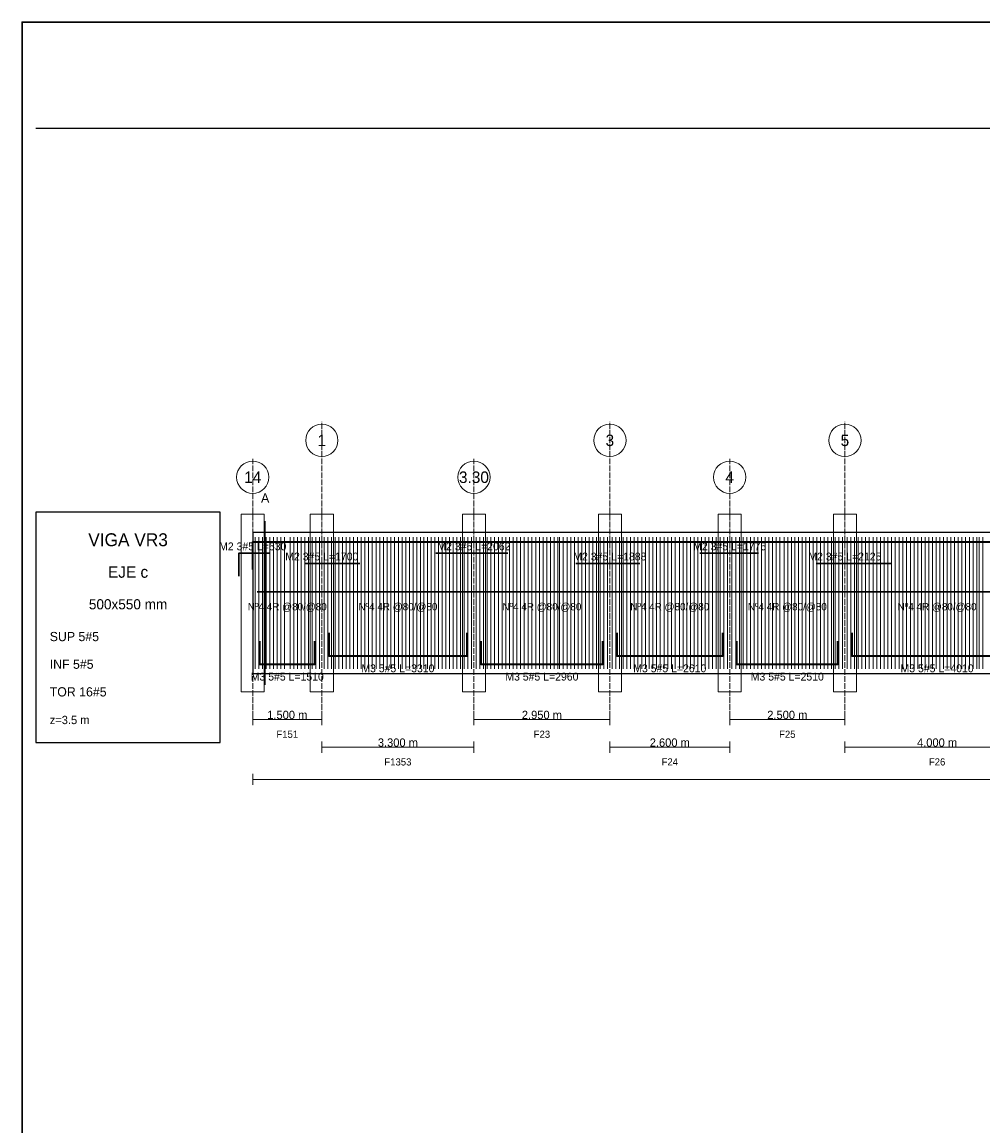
# Paper-space layout 'RIGIDEZ_02' of a CAD drawing. Header units: millimetres. Extents: x 7 to 700, y 7 to 493.
# Tile 2 of 4: x 7 to 216, y 254 to 493. Entities that reach past the tile are written whole.
import ezdxf
from ezdxf.enums import TextEntityAlignment as Align

# ---------------------------------------------------------------- set-up
doc = ezdxf.new("R2010")
doc.units = ezdxf.units.MM
doc.linetypes.add('DASHED', pattern=[1.524, 1.27, -0.254])
for name, color, linetype in [('ACERO_INF', 1, 'Continuous'), ('ACERO_SUP_APOYO', 5, 'Continuous'), ('ACERO_SUP_CONT', 4, 'Continuous'), ('ACERO_TORSION', 30, 'Continuous'), ('APOYOS', 9, 'Continuous'), ('CONTORNO', 7, 'Continuous'), ('CORTE', 6, 'Continuous'), ('COTAS', 3, 'Continuous'), ('EJES', 1, 'Continuous'), ('ESTRIBOS', 8, 'Continuous'), ('MARCO', 7, 'Continuous'), ('TEXTO', 7, 'Continuous')]:
    doc.layers.add(name, color=color, linetype=linetype)

psp = doc.layouts.new('RIGIDEZ_02')

# ---------------------------------------------------------------- linework, layer by layer
at = {"layer": 'ACERO_INF', "color": 1, "lineweight": 35}
for points in [[(73.55, 360.5), (73.55, 355.5), (103.55, 355.5), (103.55, 360.5)], [(136.05, 360.5), (136.05, 355.5), (159.05, 355.5), (159.05, 360.5)], [(187.05, 360.5), (187.05, 355.5), (224.05, 355.5), (224.05, 360.5)], [(58.55, 358.7), (58.55, 353.7), (70.55, 353.7), (70.55, 358.7)], [(106.55, 358.7), (106.55, 353.7), (133.05, 353.7), (133.05, 358.7)], [(162.05, 358.7), (162.05, 353.7), (184.05, 353.7), (184.05, 358.7)]]:
    psp.add_lwpolyline(points, dxfattribs=at)
at = {"layer": 'ACERO_SUP_APOYO', "color": 5, "lineweight": 30}
for points in [[(54, 372.76), (54, 377.76), (60.8, 377.76)], [(96.8, 377.76), (112.42, 377.76)], [(154.05, 377.76), (166.8, 377.76)], [(68.3, 375.56), (80.3, 375.56)], [(127.18, 375.56), (141.05, 375.56)], [(179.3, 375.56), (195.55, 375.56)]]:
    psp.add_lwpolyline(points, dxfattribs=at)
at = {"layer": 'ACERO_SUP_CONT', "color": 4, "lineweight": 35}
psp.add_lwpolyline([(57.05, 374.26), (57.05, 380.26), (449.05, 380.26), (449.05, 374.26)], dxfattribs=at)
at = {"layer": 'ACERO_TORSION', "color": 30, "lineweight": 30}
psp.add_lwpolyline([(58.05, 369.38), (448.05, 369.38)], dxfattribs=at)
at = {"layer": 'APOYOS', "color": 9, "lineweight": 15}
for points in [[(54.55, 347.7), (59.55, 347.7), (59.55, 386.26), (54.55, 386.26)], [(69.55, 347.7), (74.55, 347.7), (74.55, 386.26), (69.55, 386.26)], [(102.55, 347.7), (107.55, 347.7), (107.55, 386.26), (102.55, 386.26)], [(132.05, 347.7), (137.05, 347.7), (137.05, 386.26), (132.05, 386.26)], [(158.05, 347.7), (163.05, 347.7), (163.05, 386.26), (158.05, 386.26)], [(183.05, 347.7), (188.05, 347.7), (188.05, 386.26), (183.05, 386.26)]]:
    psp.add_lwpolyline(points, close=True, dxfattribs=at)
at = {"layer": 'CONTORNO', "color": 7, "lineweight": 25}
psp.add_lwpolyline([(57.05, 351.7), (449.05, 351.7), (449.05, 382.26), (57.05, 382.26)], close=True, dxfattribs=at)
at = {"layer": 'CORTE', "color": 6, "lineweight": 13}
psp.add_line((59.75, 349.2), (59.75, 384.76), dxfattribs=at)
at = {"layer": 'COTAS', "color": 3, "lineweight": 13}
for p, q in [((57.05, 340.5), (57.05, 342.9)), ((72.05, 340.5), (72.05, 342.9)), ((105.05, 340.5), (105.05, 342.9)), ((134.55, 340.5), (134.55, 342.9)), ((160.55, 340.5), (160.55, 342.9)), ((185.55, 340.5), (185.55, 342.9)), ((57.05, 341.7), (72.05, 341.7)), ((105.05, 341.7), (134.55, 341.7)), ((160.55, 341.7), (185.55, 341.7)), ((72.05, 334.5), (72.05, 336.9)), ((72.05, 335.7), (105.05, 335.7)), ((105.05, 334.5), (105.05, 336.9)), ((134.55, 334.5), (134.55, 336.9)), ((134.55, 335.7), (160.55, 335.7)), ((160.55, 334.5), (160.55, 336.9)), ((185.55, 334.5), (185.55, 336.9)), ((185.55, 335.7), (225.55, 335.7)), ((57.05, 327.5), (57.05, 329.9)), ((57.05, 328.7), (449.05, 328.7))]:
    psp.add_line(p, q, dxfattribs=at)
at = {"layer": 'EJES', "color": 1, "linetype": 'DASHED', "lineweight": 9}
for p, q in [((72.05, 340.7), (72.05, 406.26)), ((134.55, 340.7), (134.55, 406.26)), ((185.55, 340.7), (185.55, 406.26)), ((57.05, 340.7), (57.05, 398.26)), ((105.05, 340.7), (105.05, 398.26)), ((160.55, 340.7), (160.55, 398.26))]:
    psp.add_line(p, q, dxfattribs=at)
at = {"layer": 'EJES', "color": 1, "lineweight": 18}
for centre in [(72.05, 402.26), (134.55, 402.26), (185.55, 402.26), (57.05, 394.26), (105.05, 394.26), (160.55, 394.26)]:
    psp.add_circle(centre, 3.5, dxfattribs=at)
at = {"layer": 'ESTRIBOS', "color": 8, "lineweight": 9}
for p, q in [((57.55, 352.7), (57.55, 381.26)), ((58.35, 352.7), (58.35, 381.26)), ((59.15, 352.7), (59.15, 381.26)), ((59.95, 352.7), (59.95, 381.26)), ((60.75, 352.7), (60.75, 381.26)), ((61.55, 352.7), (61.55, 381.26)), ((62.35, 352.7), (62.35, 381.26)), ((63.15, 352.7), (63.15, 381.26)), ((63.95, 352.7), (63.95, 381.26)), ((65.15, 352.7), (65.15, 381.26)), ((65.95, 352.7), (65.95, 381.26)), ((66.75, 352.7), (66.75, 381.26)), ((67.55, 352.7), (67.55, 381.26)), ((68.35, 352.7), (68.35, 381.26)), ((69.15, 352.7), (69.15, 381.26)), ((69.95, 352.7), (69.95, 381.26)), ((70.75, 352.7), (70.75, 381.26)), ((71.55, 352.7), (71.55, 381.26)), ((72.55, 352.7), (72.55, 381.26)), ((73.35, 352.7), (73.35, 381.26)), ((74.15, 352.7), (74.15, 381.26)), ((74.95, 352.7), (74.95, 381.26)), ((75.75, 352.7), (75.75, 381.26)), ((76.55, 352.7), (76.55, 381.26)), ((77.35, 352.7), (77.35, 381.26)), ((78.15, 352.7), (78.15, 381.26)), ((78.95, 352.7), (78.95, 381.26)), ((79.75, 352.7), (79.75, 381.26)), ((80.55, 352.7), (80.55, 381.26)), ((81.35, 352.7), (81.35, 381.26)), ((82.15, 352.7), (82.15, 381.26)), ((82.95, 352.7), (82.95, 381.26)), ((83.85, 352.7), (83.85, 381.26)), ((84.65, 352.7), (84.65, 381.26)), ((85.45, 352.7), (85.45, 381.26)), ((86.25, 352.7), (86.25, 381.26)), ((87.05, 352.7), (87.05, 381.26)), ((87.85, 352.7), (87.85, 381.26)), ((88.65, 352.7), (88.65, 381.26)), ((89.45, 352.7), (89.45, 381.26)), ((90.25, 352.7), (90.25, 381.26)), ((91.05, 352.7), (91.05, 381.26)), ((91.85, 352.7), (91.85, 381.26)), ((92.65, 352.7), (92.65, 381.26)), ((93.45, 352.7), (93.45, 381.26)), ((94.15, 352.7), (94.15, 381.26)), ((94.95, 352.7), (94.95, 381.26)), ((95.75, 352.7), (95.75, 381.26)), ((96.55, 352.7), (96.55, 381.26)), ((97.35, 352.7), (97.35, 381.26)), ((98.15, 352.7), (98.15, 381.26)), ((98.95, 352.7), (98.95, 381.26)), ((99.75, 352.7), (99.75, 381.26)), ((100.55, 352.7), (100.55, 381.26)), ((101.35, 352.7), (101.35, 381.26)), ((102.15, 352.7), (102.15, 381.26)), ((102.95, 352.7), (102.95, 381.26)), ((103.75, 352.7), (103.75, 381.26)), ((104.55, 352.7), (104.55, 381.26)), ((105.55, 352.7), (105.55, 381.26)), ((106.35, 352.7), (106.35, 381.26)), ((107.15, 352.7), (107.15, 381.26)), ((107.95, 352.7), (107.95, 381.26)), ((108.75, 352.7), (108.75, 381.26)), ((109.55, 352.7), (109.55, 381.26)), ((110.35, 352.7), (110.35, 381.26)), ((111.15, 352.7), (111.15, 381.26)), ((111.95, 352.7), (111.95, 381.26)), ((112.75, 352.7), (112.75, 381.26)), ((113.55, 352.7), (113.55, 381.26)), ((114.35, 352.7), (114.35, 381.26)), ((115.15, 352.7), (115.15, 381.26)), ((115.95, 352.7), (115.95, 381.26)), ((116.85, 352.7), (116.85, 381.26)), ((117.65, 352.7), (117.65, 381.26)), ((118.45, 352.7), (118.45, 381.26)), ((119.25, 352.7), (119.25, 381.26)), ((120.05, 352.7), (120.05, 381.26)), ((120.85, 352.7), (120.85, 381.26)), ((121.65, 352.7), (121.65, 381.26)), ((122.45, 352.7), (122.45, 381.26)), ((123.25, 352.7), (123.25, 381.26)), ((123.65, 352.7), (123.65, 381.26)), ((124.45, 352.7), (124.45, 381.26)), ((125.25, 352.7), (125.25, 381.26)), ((126.05, 352.7), (126.05, 381.26)), ((126.85, 352.7), (126.85, 381.26)), ((127.65, 352.7), (127.65, 381.26)), ((128.45, 352.7), (128.45, 381.26)), ((129.25, 352.7), (129.25, 381.26)), ((130.05, 352.7), (130.05, 381.26)), ((130.85, 352.7), (130.85, 381.26)), ((131.65, 352.7), (131.65, 381.26)), ((132.45, 352.7), (132.45, 381.26)), ((133.25, 352.7), (133.25, 381.26)), ((134.05, 352.7), (134.05, 381.26)), ((135.05, 352.7), (135.05, 381.26)), ((135.85, 352.7), (135.85, 381.26)), ((136.65, 352.7), (136.65, 381.26)), ((137.45, 352.7), (137.45, 381.26)), ((138.25, 352.7), (138.25, 381.26)), ((139.05, 352.7), (139.05, 381.26)), ((139.85, 352.7), (139.85, 381.26)), ((140.65, 352.7), (140.65, 381.26)), ((141.45, 352.7), (141.45, 381.26)), ((142.25, 352.7), (142.25, 381.26)), ((143.05, 352.7), (143.05, 381.26)), ((143.85, 352.7), (143.85, 381.26)), ((144.65, 352.7), (144.65, 381.26)), ((145.45, 352.7), (145.45, 381.26)), ((146.35, 352.7), (146.35, 381.26)), ((147.15, 352.7), (147.15, 381.26)), ((147.95, 352.7), (147.95, 381.26)), ((148.75, 352.7), (148.75, 381.26)), ((149.65, 352.7), (149.65, 381.26)), ((150.45, 352.7), (150.45, 381.26)), ((151.25, 352.7), (151.25, 381.26)), ((152.05, 352.7), (152.05, 381.26)), ((152.85, 352.7), (152.85, 381.26)), ((153.65, 352.7), (153.65, 381.26)), ((154.45, 352.7), (154.45, 381.26)), ((155.25, 352.7), (155.25, 381.26)), ((156.05, 352.7), (156.05, 381.26)), ((156.85, 352.7), (156.85, 381.26)), ((157.65, 352.7), (157.65, 381.26)), ((158.45, 352.7), (158.45, 381.26)), ((159.25, 352.7), (159.25, 381.26)), ((160.05, 352.7), (160.05, 381.26)), ((161.05, 352.7), (161.05, 381.26)), ((161.85, 352.7), (161.85, 381.26)), ((162.65, 352.7), (162.65, 381.26)), ((163.45, 352.7), (163.45, 381.26)), ((164.25, 352.7), (164.25, 381.26)), ((165.05, 352.7), (165.05, 381.26)), ((165.85, 352.7), (165.85, 381.26)), ((166.65, 352.7), (166.65, 381.26)), ((167.45, 352.7), (167.45, 381.26)), ((168.25, 352.7), (168.25, 381.26)), ((169.05, 352.7), (169.05, 381.26)), ((169.85, 352.7), (169.85, 381.26)), ((170.65, 352.7), (170.65, 381.26)), ((171.45, 352.7), (171.45, 381.26)), ((172.35, 352.7), (172.35, 381.26)), ((173.15, 352.7), (173.15, 381.26)), ((173.95, 352.7), (173.95, 381.26)), ((174.65, 352.7), (174.65, 381.26)), ((175.45, 352.7), (175.45, 381.26)), ((176.25, 352.7), (176.25, 381.26)), ((177.05, 352.7), (177.05, 381.26)), ((177.85, 352.7), (177.85, 381.26)), ((178.65, 352.7), (178.65, 381.26)), ((179.45, 352.7), (179.45, 381.26)), ((180.25, 352.7), (180.25, 381.26)), ((181.05, 352.7), (181.05, 381.26)), ((181.85, 352.7), (181.85, 381.26)), ((182.65, 352.7), (182.65, 381.26)), ((183.45, 352.7), (183.45, 381.26)), ((184.25, 352.7), (184.25, 381.26)), ((185.05, 352.7), (185.05, 381.26)), ((186.05, 352.7), (186.05, 381.26)), ((186.85, 352.7), (186.85, 381.26)), ((187.65, 352.7), (187.65, 381.26)), ((188.45, 352.7), (188.45, 381.26)), ((189.25, 352.7), (189.25, 381.26)), ((190.05, 352.7), (190.05, 381.26)), ((190.85, 352.7), (190.85, 381.26)), ((191.65, 352.7), (191.65, 381.26)), ((192.45, 352.7), (192.45, 381.26)), ((193.25, 352.7), (193.25, 381.26)), ((194.05, 352.7), (194.05, 381.26)), ((194.85, 352.7), (194.85, 381.26)), ((195.65, 352.7), (195.65, 381.26)), ((196.45, 352.7), (196.45, 381.26)), ((197.35, 352.7), (197.35, 381.26)), ((198.15, 352.7), (198.15, 381.26)), ((198.95, 352.7), (198.95, 381.26)), ((199.75, 352.7), (199.75, 381.26)), ((200.55, 352.7), (200.55, 381.26)), ((201.35, 352.7), (201.35, 381.26)), ((202.15, 352.7), (202.15, 381.26)), ((202.95, 352.7), (202.95, 381.26)), ((203.75, 352.7), (203.75, 381.26)), ((204.55, 352.7), (204.55, 381.26)), ((205.35, 352.7), (205.35, 381.26)), ((206.15, 352.7), (206.15, 381.26)), ((206.95, 352.7), (206.95, 381.26)), ((207.75, 352.7), (207.75, 381.26)), ((208.55, 352.7), (208.55, 381.26)), ((209.35, 352.7), (209.35, 381.26)), ((210.15, 352.7), (210.15, 381.26)), ((210.95, 352.7), (210.95, 381.26)), ((211.75, 352.7), (211.75, 381.26)), ((212.55, 352.7), (212.55, 381.26)), ((213.35, 352.7), (213.35, 381.26)), ((214.15, 352.7), (214.15, 381.26)), ((214.65, 352.7), (214.65, 381.26)), ((215.45, 352.7), (215.45, 381.26))]:
    psp.add_line(p, q, dxfattribs=at)
at = {"layer": 'MARCO', "color": 7, "lineweight": 25}
psp.add_line((10, 470), (697, 470), dxfattribs=at)
at = {"layer": 'MARCO', "color": 7, "lineweight": 30}
psp.add_lwpolyline([(7, 7), (700, 7), (700, 493), (7, 493)], close=True, dxfattribs=at)
at = {"layer": 'MARCO', "color": 7, "lineweight": 25}
psp.add_lwpolyline([(10, 336.7), (50, 336.7), (50, 386.7), (10, 386.7)], close=True, dxfattribs=at)

# ---------------------------------------------------------------- texts
at = {"layer": 'ACERO_INF', "color": 1}
for s, p in [('M3 5#5 L=3310', (88.55, 352.8)), ('M3 5#5 L=2610', (147.55, 352.8)), ('M3 5#5 L=4010', (205.55, 352.8)), ('M3 5#5 L=1510', (64.55, 351)), ('M3 5#5 L=2960', (119.8, 351)), ('M3 5#5 L=2510', (173.05, 351))]:
    psp.add_text(s, height=1.7, dxfattribs=at).set_placement(p, align=Align.MIDDLE_CENTER)
at = {"layer": 'ACERO_SUP_APOYO', "color": 5}
for s, p in [('M2 3#5 L=530', (57.05, 379.26)), ('M2 3#5 L=2062', (105.05, 379.26)), ('M2 3#5 L=1775', (160.55, 379.26)), ('M2 3#5 L=1700', (72.05, 377.06)), ('M2 3#5 L=1888', (134.55, 377.06)), ('M2 3#5 L=2125', (185.55, 377.06))]:
    psp.add_text(s, height=1.7, dxfattribs=at).set_placement(p, align=Align.MIDDLE_CENTER)
at = {"layer": 'CORTE', "color": 6}
psp.add_text('A', height=2, dxfattribs=at).set_placement((59.75, 389.76), align=Align.MIDDLE_CENTER)
at = {"layer": 'COTAS', "color": 3}
for s, p in [('1.500 m', (64.55, 342.7)), ('2.950 m', (119.8, 342.7)), ('2.500 m', (173.05, 342.7)), ('3.300 m', (88.55, 336.7)), ('2.600 m', (147.55, 336.7)), ('4.000 m', (205.55, 336.7))]:
    psp.add_text(s, height=1.8, dxfattribs=at).set_placement(p, align=Align.MIDDLE_CENTER)
at = {"layer": 'EJES', "color": 1}
for s, p in [('1', (72.05, 402.26)), ('3', (134.55, 402.26)), ('5', (185.55, 402.26)), ('14', (57.05, 394.26)), ('3.30', (105.05, 394.26)), ('4', (160.55, 394.26))]:
    psp.add_text(s, height=2.5, dxfattribs=at).set_placement(p, align=Align.MIDDLE_CENTER)
at = {"layer": 'ESTRIBOS', "color": 8}
for p in [(64.55, 366.18), (88.55, 366.18), (119.8, 366.18), (147.55, 366.18), (173.05, 366.18), (205.55, 366.18)]:
    psp.add_text('Nº4 4R @80/@80', height=1.6, dxfattribs=at).set_placement(p, align=Align.MIDDLE_CENTER)
at = {"layer": 'TEXTO', "color": 7}
for s, height, p in [('VIGA VR3', 2.8, (30, 380.7)), ('EJE c', 2.5, (30, 373.7)), ('500x550 mm', 2.2, (30, 366.7)), ('F151', 1.55, (64.55, 338.5)), ('F23', 1.55, (119.8, 338.5)), ('F25', 1.55, (173.05, 338.5)), ('F1353', 1.55, (88.55, 332.5)), ('F24', 1.55, (147.55, 332.5)), ('F26', 1.55, (205.55, 332.5))]:
    psp.add_text(s, height=height, dxfattribs=at).set_placement(p, align=Align.MIDDLE_CENTER)
at = {"layer": 'TEXTO'}
for s, height, p in [('SUP 5#5', 2, (13, 358.7)), ('INF 5#5', 2, (13, 352.7)), ('TOR 16#5', 2, (13, 346.7)), ('z=3.5 m', 1.8, (13, 340.7))]:
    psp.add_text(s, height=height, dxfattribs=at).set_placement(p)

doc.saveas('drawing.dxf')
